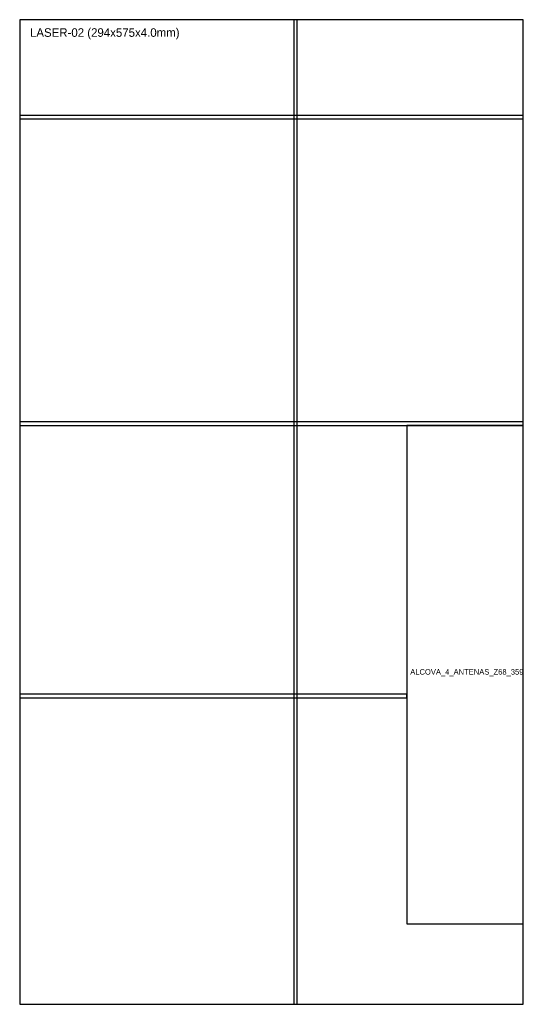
# Model space of a CAD drawing. Header units: metres. Extents: x 0 to 294, y 0 to 575.
import ezdxf

# ---------------------------------------------------------------- set-up
doc = ezdxf.new("R2010")
doc.units = ezdxf.units.M

msp = doc.modelspace()

# ---------------------------------------------------------------- linework, layer by layer
at = {"layer": 'CORTE_EXTERNO'}
for p, q in [((294, 574.9), (0, 574.9)), ((0, 574.9), (0, 0)), ((294, 0), (294, 574.9)), ((0, 0), (294, 0))]:
    msp.add_line(p, q, dxfattribs=at)
at = {"layer": 'CORTE_INTERNO'}
for p, q in [((294, 338), (226, 338)), ((226, 338), (226, 47)), ((294, 47), (294, 338)), ((226, 47), (294, 47))]:
    msp.add_line(p, q, dxfattribs=at)
at = {"layer": 'SULCO_GRADE_SUICA_2MM_PROF_1_8MM'}
for p, q in [((162, 574.9), (160, 574.9)), ((160, 574.9), (160, 0)), ((162, 0), (162, 574.9)), ((294, 519), (0, 519)), ((0, 519), (0, 517)), ((294, 517), (294, 519)), ((0, 517), (294, 517)), ((294, 340), (0, 340)), ((0, 340), (0, 338)), ((294, 338), (294, 340)), ((0, 338), (294, 338)), ((226, 181), (0, 181)), ((0, 181), (0, 179)), ((0, 179), (226, 179)), ((226, 179), (226, 181)), ((160, 0), (162, 0))]:
    msp.add_line(p, q, dxfattribs=at)

# ---------------------------------------------------------------- texts
at = {"layer": 'LEGENDA'}
for s, height, p in [('LASER-02 (294x575x4.0mm)', 5, (6, 564.9)), ('ALCOVA_4_ANTENAS_Z68_359', 3.2, (228, 192.5))]:
    msp.add_text(s, height=height, dxfattribs=at).set_placement(p)

doc.saveas('drawing.dxf')
